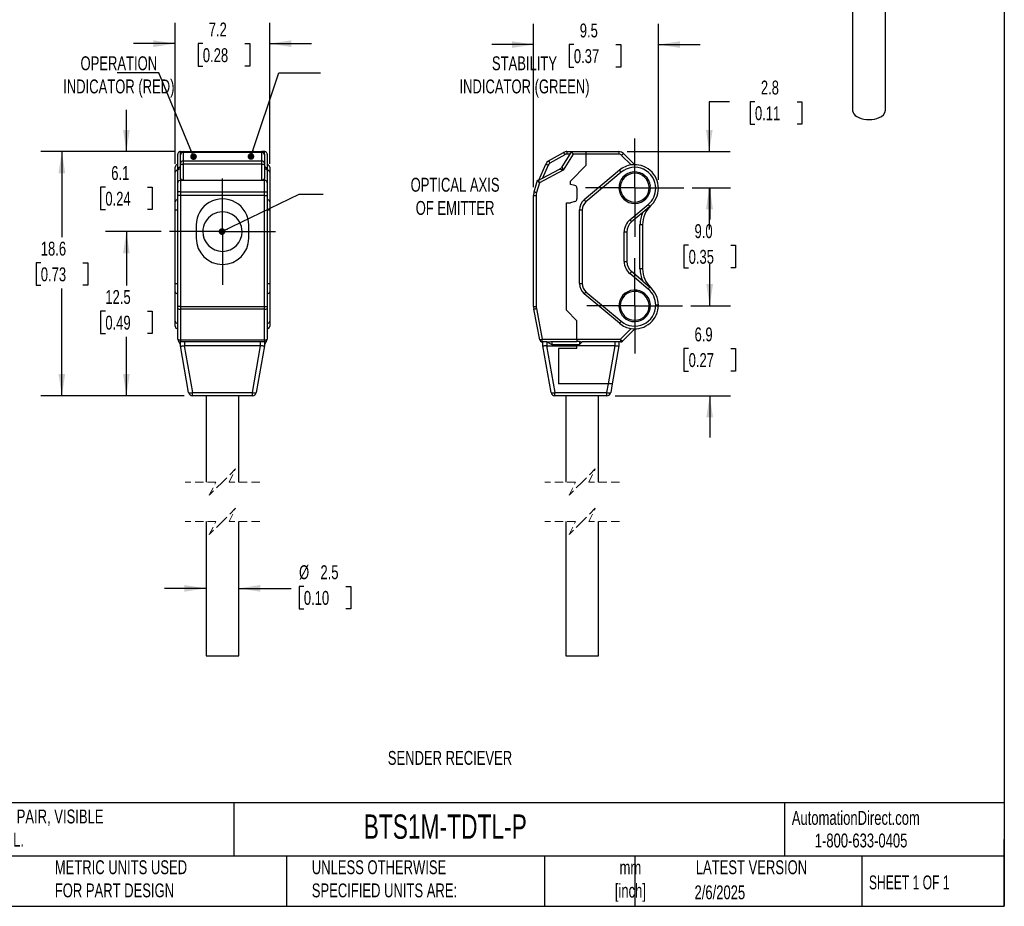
# Model space of a CAD drawing. Header units: millimetres. Extents: x 3 to 137, y 3 to 105.
# Tile 2 of 3: x 62 to 137, y 3 to 71. Entities that reach past the tile are written whole.
import ezdxf

# ---------------------------------------------------------------- set-up
doc = ezdxf.new("R2010")
doc.units = ezdxf.units.MM
doc.header["$LTSCALE"] = 0.5
doc.linetypes.add('CENTERX2', pattern=[20.32, 12.7, -2.54, 2.54, -2.54])
doc.linetypes.add('HIDDEN', pattern=[1.905, 1.27, -0.635])
doc.layers.add('CENTER', color=40, linetype='CENTERX2')
doc.layers.add('DIMENSIONS', color=140, linetype='Continuous', lineweight=25)
doc.layers.add('TEXT', color=140, linetype='Continuous', lineweight=25)
doc.styles.add('SLDTEXTSTYLE0', font='TXT', dxfattribs={"width": 0.7})
doc.styles.add('SLDTEXTSTYLE1', font='TXT', dxfattribs={"width": 0.65})
doc.dimstyles.new('SLDDIMSTYLE10', dxfattribs={"dimtxt": 0.18, "dimasz": 0.508, "dimexe": 0, "dimexo": 0.0625, "dimgap": 0, "dimtad": 0, "dimtih": 1, "dimtoh": 1, "dimdec": 0, "dimrnd": 1e-09, "dimzin": 0, "dimdsep": 46, "dimtxsty": 'Standard', "dimblk1": 'DOT', "dimblk2": 'DOT', "dimsah": 1, "dimcen": 0.09, "dimadec": 0, "dimazin": 0, "dimtfac": 0.508, "dimtdec": 0, "dimtofl": 0, "dimtmove": 0, "dimatfit": 3, "dimldrblk": 'DOT', "dimfxl": 0, "dimfrac": 2, "dimtolj": 1, "dimtzin": 0, "dimarcsym": 0})
doc.dimstyles.new('SLDDIMSTYLE11', dxfattribs={"dimtxt": 1.079004, "dimasz": 1.651, "dimexe": 0, "dimexo": 0.0625, "dimgap": 0.269751, "dimtad": 0, "dimtih": 1, "dimtoh": 1, "dimrnd": 1e-09, "dimzin": 4, "dimdsep": 46, "dimtxsty": 'SLDTEXTSTYLE0', "dimsah": 1, "dimcen": 0.09, "dimadec": 0, "dimazin": 1, "dimtfac": 1, "dimtofl": 0, "dimtmove": 0, "dimatfit": 3, "dimfxl": 0, "dimfrac": 2, "dimtolj": 1, "dimtzin": 12, "dimarcsym": 0})
doc.dimstyles.new('SLDDIMSTYLE8', dxfattribs={"dimtxt": 1.079004, "dimasz": 1.651, "dimexe": 0, "dimexo": 0.0625, "dimgap": 0.269751, "dimtad": 0, "dimtih": 1, "dimtoh": 1, "dimrnd": 1e-09, "dimzin": 12, "dimdsep": 46, "dimtxsty": 'SLDTEXTSTYLE0', "dimsah": 1, "dimcen": 0.09, "dimadec": 0, "dimazin": 3, "dimtfac": 1, "dimtmove": 0, "dimatfit": 0, "dimfxl": 0, "dimfrac": 2, "dimtolj": 1, "dimtzin": 12, "dimarcsym": 0})
doc.dimstyles.new('SLDDIMSTYLE9', dxfattribs={"dimtxt": 1.079004, "dimasz": 1.651, "dimexe": 0, "dimexo": 0.0625, "dimgap": 0.269751, "dimtad": 0, "dimtih": 1, "dimtoh": 1, "dimrnd": 1e-09, "dimzin": 12, "dimdsep": 46, "dimtxsty": 'SLDTEXTSTYLE0', "dimsah": 1, "dimcen": 0.09, "dimadec": 0, "dimazin": 3, "dimtfac": 1, "dimtofl": 0, "dimtmove": 0, "dimatfit": 3, "dimfxl": 0, "dimfrac": 2, "dimtolj": 1, "dimtzin": 12, "dimarcsym": 0})

# ---------------------------------------------------------------- blocks, each defined once
blk = doc.blocks.new('_D_20')
at = {"layer": 'DIMENSIONS'}
for p, q in [((75.754, 27.394), (72.579, 27.394)), ((78.245, 27.394), (82.232, 27.394)), ((83.199, 27.545), (82.836, 27.545)), ((82.836, 27.545), (82.836, 25.831)), ((86.405, 27.545), (86.767, 27.545)), ((86.767, 27.545), (86.767, 25.831)), ((82.836, 25.831), (83.199, 25.831)), ((86.767, 25.831), (86.405, 25.831))]:
    blk.add_line(p, q, dxfattribs=at)
for points in [[(75.754, 27.394), (74.103, 27.648), (74.103, 27.14)], [(78.245, 27.394), (79.896, 27.14), (79.896, 27.648)]]:
    blk.add_solid(points, dxfattribs=at)
at = {"layer": 'DIMENSIONS', "char_height": 1.0583, "attachment_point": 1, "style": 'SLDTEXTSTYLE0'}
for s, insert in [('%%c', (82.833, 29.151)), ('2.5', (84.462, 29.151)), ('0.10', (83.199, 27.195))]:
    blk.add_mtext(s, dxfattribs=dict(at, insert=insert))
blk = doc.blocks.new('_D_21')
at = {"layer": 'DIMENSIONS'}
for p, q in [((72.329, 54.563), (68.102, 54.563)), ((69.69, 54.563), (69.69, 50.466)), ((68.087, 48.51), (67.724, 48.51)), ((67.724, 48.51), (67.724, 46.795)), ((71.293, 48.51), (71.655, 48.51)), ((71.655, 48.51), (71.655, 46.795)), ((67.724, 46.795), (68.087, 46.795)), ((69.69, 42.063), (69.69, 46.554)), ((71.655, 46.795), (71.293, 46.795)), ((74.09, 42.063), (68.102, 42.063))]:
    blk.add_line(p, q, dxfattribs=at)
for points in [[(69.69, 54.563), (69.436, 52.912), (69.944, 52.912)], [(69.69, 42.063), (69.944, 43.714), (69.436, 43.714)]]:
    blk.add_solid(points, dxfattribs=at)
at = {"layer": 'DIMENSIONS', "char_height": 1.0583, "attachment_point": 1, "style": 'SLDTEXTSTYLE0'}
for s, insert in [('12.5', (68.087, 50.116)), ('0.49', (68.087, 48.159))]:
    blk.add_mtext(s, dxfattribs=dict(at, insert=insert))
blk = doc.blocks.new('_D_22')
at = {"layer": 'DIMENSIONS'}
for p, q in [((73.369, 60.663), (63.189, 60.663)), ((64.776, 60.663), (64.776, 54.149)), ((63.173, 52.192), (62.811, 52.192)), ((62.811, 52.192), (62.811, 50.477)), ((66.379, 52.192), (66.742, 52.192)), ((66.742, 52.192), (66.742, 50.477)), ((62.811, 50.477), (63.173, 50.477)), ((64.776, 42.063), (64.776, 50.236)), ((66.742, 50.477), (66.379, 50.477)), ((74.09, 42.063), (63.189, 42.063))]:
    blk.add_line(p, q, dxfattribs=at)
for points in [[(64.776, 60.663), (64.522, 59.012), (65.03, 59.012)], [(64.776, 42.063), (65.03, 43.714), (64.522, 43.714)]]:
    blk.add_solid(points, dxfattribs=at)
at = {"layer": 'DIMENSIONS', "char_height": 1.0583, "attachment_point": 1, "style": 'SLDTEXTSTYLE0'}
for s, insert in [('18.6', (63.173, 53.798)), ('0.73', (63.173, 51.842))]:
    blk.add_mtext(s, dxfattribs=dict(at, insert=insert))
blk = doc.blocks.new('_D_23')
at = {"layer": 'DIMENSIONS'}
for p, q in [((69.69, 60.663), (69.69, 63.838)), ((73.369, 60.663), (68.102, 60.663)), ((68.087, 57.952), (67.724, 57.952)), ((67.724, 57.952), (67.724, 56.238)), ((71.293, 57.952), (71.655, 57.952)), ((71.655, 57.952), (71.655, 56.238)), ((67.724, 56.238), (68.087, 56.238)), ((71.655, 56.238), (71.293, 56.238)), ((72.329, 54.563), (68.102, 54.563)), ((69.69, 54.563), (69.69, 51.388))]:
    blk.add_line(p, q, dxfattribs=at)
for points in [[(69.69, 60.663), (69.944, 62.314), (69.436, 62.314)], [(69.69, 54.563), (69.436, 52.912), (69.944, 52.912)]]:
    blk.add_solid(points, dxfattribs=at)
at = {"layer": 'DIMENSIONS', "char_height": 1.0583, "attachment_point": 1, "style": 'SLDTEXTSTYLE0'}
for s, insert in [('6.1', (68.536, 59.558)), ('0.24', (68.087, 57.602))]:
    blk.add_mtext(s, dxfattribs=dict(at, insert=insert))
blk = doc.blocks.new('_D_24')
at = {"layer": 'DIMENSIONS'}
for p, q in [((73.404, 59.724), (73.404, 70.472)), ((80.604, 59.724), (80.604, 70.472)), ((73.404, 68.884), (70.229, 68.884)), ((75.509, 68.884), (75.147, 68.884)), ((75.147, 68.884), (75.147, 67.169)), ((78.715, 68.884), (79.078, 68.884)), ((79.078, 68.884), (79.078, 67.169)), ((80.604, 68.884), (83.779, 68.884)), ((75.147, 67.169), (75.509, 67.169)), ((79.078, 67.169), (78.715, 67.169))]:
    blk.add_line(p, q, dxfattribs=at)
for points in [[(73.404, 68.884), (71.753, 69.138), (71.753, 68.63)], [(80.604, 68.884), (82.255, 68.63), (82.255, 69.138)]]:
    blk.add_solid(points, dxfattribs=at)
at = {"layer": 'DIMENSIONS', "char_height": 1.0583, "attachment_point": 1, "style": 'SLDTEXTSTYLE0'}
for s, insert in [('7.2', (75.958, 70.49)), ('0.28', (75.509, 68.534))]:
    blk.add_mtext(s, dxfattribs=dict(at, insert=insert))
blk = doc.blocks.new('_Dot')
at = {"color": 0, "linetype": 'ByBlock', "lineweight": -2}
blk.add_line((-0.5, 0), (-1, 0), dxfattribs=at)
at = {"color": 0, "linetype": 'ByBlock', "const_width": 0.5}
blk.add_lwpolyline([(-0.25, 0, 1), (0.25, 0, 1)], format="xyb", close=True, dxfattribs=at)
blk = doc.blocks.new('SW_CENTERMARKSYMBOL_10')
at = {"layer": 'CENTER', "color": 0}
for p, q in [((0, 2.54), (0, 4.04)), ((0, 0), (0, 2.54)), ((-2.54, 0), (-4.04, 0)), ((0, 0), (-2.54, 0)), ((0, 0), (0, -2.54)), ((0, 0), (2.54, 0)), ((2.54, 0), (4.04, 0)), ((0, -2.54), (0, -4.04))]:
    blk.add_line(p, q, dxfattribs=at)
blk = doc.blocks.new('_D_25')
at = {"layer": 'DIMENSIONS'}
for p, q in [((114.096, 48.913), (114.096, 52.088)), ((112.664, 48.913), (115.684, 48.913)), ((112.493, 45.662), (112.131, 45.662)), ((112.131, 45.662), (112.131, 43.947)), ((115.699, 45.662), (116.062, 45.662)), ((116.062, 45.662), (116.062, 43.947)), ((112.131, 43.947), (112.493, 43.947)), ((116.062, 43.947), (115.699, 43.947)), ((106.903, 42.063), (115.684, 42.063)), ((114.096, 42.063), (114.096, 38.888))]:
    blk.add_line(p, q, dxfattribs=at)
for points in [[(114.096, 48.913), (114.35, 50.564), (113.842, 50.564)], [(114.096, 42.063), (113.842, 40.412), (114.35, 40.412)]]:
    blk.add_solid(points, dxfattribs=at)
at = {"layer": 'DIMENSIONS', "char_height": 1.0583, "attachment_point": 1, "style": 'SLDTEXTSTYLE0'}
for s, insert in [('6.9', (112.942, 47.267)), ('0.27', (112.493, 45.311))]:
    blk.add_mtext(s, dxfattribs=dict(at, insert=insert))
blk = doc.blocks.new('_D_26')
at = {"layer": 'DIMENSIONS'}
for p, q in [((112.764, 57.913), (115.684, 57.913)), ((114.096, 57.913), (114.096, 55.482)), ((112.493, 53.526), (112.131, 53.526)), ((112.131, 53.526), (112.131, 51.811)), ((115.699, 53.526), (116.062, 53.526)), ((116.062, 53.526), (116.062, 51.811)), ((112.131, 51.811), (112.493, 51.811)), ((116.062, 51.811), (115.699, 51.811)), ((114.096, 48.913), (114.096, 51.57)), ((112.664, 48.913), (115.684, 48.913))]:
    blk.add_line(p, q, dxfattribs=at)
for points in [[(114.096, 57.913), (113.842, 56.262), (114.35, 56.262)], [(114.096, 48.913), (114.35, 50.564), (113.842, 50.564)]]:
    blk.add_solid(points, dxfattribs=at)
at = {"layer": 'DIMENSIONS', "char_height": 1.0583, "attachment_point": 1, "style": 'SLDTEXTSTYLE0'}
for s, insert in [('9.0', (112.942, 55.132)), ('0.35', (112.493, 53.175))]:
    blk.add_mtext(s, dxfattribs=dict(at, insert=insert))
blk = doc.blocks.new('_D_27')
at = {"layer": 'DIMENSIONS'}
for p, q in [((115.597, 64.463), (114.065, 64.463)), ((114.065, 64.463), (114.065, 60.663)), ((117.542, 64.463), (117.18, 64.463)), ((117.18, 64.463), (117.18, 62.749)), ((120.749, 64.463), (121.111, 64.463)), ((121.111, 64.463), (121.111, 62.749)), ((117.18, 62.749), (117.542, 62.749)), ((121.111, 62.749), (120.749, 62.749)), ((107.817, 60.663), (115.653, 60.663)), ((112.764, 57.913), (115.653, 57.913)), ((114.065, 57.913), (114.065, 54.738))]:
    blk.add_line(p, q, dxfattribs=at)
for points in [[(114.065, 60.663), (114.319, 62.314), (113.811, 62.314)], [(114.065, 57.913), (113.811, 56.262), (114.319, 56.262)]]:
    blk.add_solid(points, dxfattribs=at)
at = {"layer": 'DIMENSIONS', "char_height": 1.0583, "attachment_point": 1, "style": 'SLDTEXTSTYLE0'}
for s, insert in [('2.8', (117.991, 66.069)), ('0.11', (117.542, 64.113))]:
    blk.add_mtext(s, dxfattribs=dict(at, insert=insert))
blk = doc.blocks.new('_D_28')
at = {"layer": 'DIMENSIONS'}
for p, q in [((100.689, 57.953), (100.689, 70.399)), ((110.189, 58.498), (110.189, 70.399)), ((100.689, 68.812), (97.514, 68.812)), ((103.755, 68.812), (103.393, 68.812)), ((103.393, 68.812), (103.393, 67.097)), ((106.961, 68.812), (107.324, 68.812)), ((107.324, 68.812), (107.324, 67.097)), ((110.189, 68.812), (113.364, 68.812)), ((103.393, 67.097), (103.755, 67.097)), ((107.324, 67.097), (106.961, 67.097))]:
    blk.add_line(p, q, dxfattribs=at)
for points in [[(100.689, 68.812), (99.038, 69.066), (99.038, 68.558)], [(110.189, 68.812), (111.84, 68.558), (111.84, 69.066)]]:
    blk.add_solid(points, dxfattribs=at)
at = {"layer": 'DIMENSIONS', "char_height": 1.0583, "attachment_point": 1, "style": 'SLDTEXTSTYLE0'}
for s, insert in [('9.5', (104.204, 70.417)), ('0.37', (103.755, 68.461))]:
    blk.add_mtext(s, dxfattribs=dict(at, insert=insert))
blk = doc.blocks.new('SW_CENTERMARKSYMBOL_11')
at = {"layer": 'CENTER', "color": 0}
for p, q in [((0, 2.54), (0, 3.74)), ((0, 0), (0, 2.54)), ((-2.54, 0), (-3.74, 0)), ((0, 0), (-2.54, 0)), ((0, 0), (0, -2.54)), ((0, 0), (2.54, 0)), ((2.54, 0), (3.74, 0)), ((0, -2.54), (0, -3.74))]:
    blk.add_line(p, q, dxfattribs=at)
blk = doc.blocks.new('SW_CENTERMARKSYMBOL_12')
at = {"layer": 'CENTER', "color": 0}
for p, q in [((0, 2.54), (0, 3.64)), ((0, 0), (0, 2.54)), ((-2.54, 0), (-3.64, 0)), ((0, 0), (-2.54, 0)), ((0, 0), (0, -2.54)), ((0, 0), (2.54, 0)), ((2.54, 0), (3.64, 0)), ((0, -2.54), (0, -3.64))]:
    blk.add_line(p, q, dxfattribs=at)

msp = doc.modelspace()

# ---------------------------------------------------------------- linework, layer by layer
for p, q in [((124.9705, 76.62513), (124.9705, 63.82044)), ((127.4705, 63.82044), (127.4705, 76.46184)), ((73.60363, 59.24286), (73.60363, 60.46325)), ((73.80363, 60.46325), (73.80363, 60.66325)), ((73.80363, 60.66325), (74.00363, 60.66325)), ((73.80363, 60.42372), (73.80363, 60.46325)), ((73.80363, 59.77218), (73.80363, 60.42372)), ((74.00363, 60.66325), (74.00363, 60.59737)), ((74.00363, 60.66325), (80.00363, 60.66325)), ((74.00363, 60.59737), (74.00363, 59.94583)), ((80.00363, 60.59737), (74.00363, 60.59737)), ((80.00363, 60.59737), (80.00363, 60.66325)), ((80.20363, 60.66325), (80.00363, 60.66325)), ((80.00363, 59.94583), (80.00363, 60.59737)), ((80.20363, 60.46325), (80.20363, 60.66325)), ((80.20363, 60.46325), (80.20363, 60.42372)), ((80.20363, 60.42372), (80.20363, 59.77218)), ((80.40363, 60.46325), (80.40363, 59.24286)), ((101.8339, 59.94583), (102.97409, 60.59737)), ((103.07332, 60.42372), (101.93313, 59.77218)), ((102.85951, 59.50528), (103.46332, 60.46325)), ((103.69973, 60.46325), (102.93052, 59.24286)), ((103.22216, 60.66325), (103.22216, 60.46325)), ((103.22216, 60.66325), (103.58938, 60.66325)), ((103.46332, 60.46325), (103.22216, 60.46325)), ((103.46332, 60.46325), (103.58938, 60.66325)), ((103.58938, 60.66325), (104.68938, 60.66325)), ((104.68938, 60.46325), (103.69973, 60.46325)), ((104.68938, 60.46325), (104.68938, 60.66325)), ((104.68938, 60.66325), (107.18227, 60.66325)), ((104.68938, 59.61472), (104.68938, 60.46325)), ((107.18227, 60.46325), (104.68938, 60.46325)), ((107.18227, 60.66325), (107.18227, 60.46325)), ((108.12592, 59.64386), (107.3944, 60.37538)), ((107.53582, 60.5168), (108.38938, 59.66325)), ((73.40363, 59.08892), (73.40363, 59.46325)), ((73.60363, 58.27863), (73.60363, 59.24286)), ((73.80363, 59.63099), (73.80363, 59.77218)), ((73.80363, 58.63172), (73.80363, 59.63099)), ((74.00363, 59.94583), (74.00363, 59.71051)), ((74.00363, 59.94583), (80.00363, 59.94583)), ((74.00363, 59.71051), (74.00363, 58.47863)), ((80.00363, 59.71051), (74.00363, 59.71051)), ((80.00363, 59.71051), (80.00363, 59.94583)), ((80.00363, 58.47863), (80.00363, 59.71051)), ((80.20363, 59.77218), (80.20363, 59.63099)), ((80.20363, 59.63099), (80.20363, 58.63172)), ((80.40363, 59.24286), (80.40363, 58.27863)), ((80.60363, 59.46325), (80.60363, 59.08892)), ((101.08938, 58.47863), (101.62319, 59.71051)), ((102.93052, 59.24286), (101.1398, 58.27863)), ((101.8067, 59.63099), (101.37369, 58.63172)), ((101.37369, 58.63172), (102.67357, 59.33166)), ((103.48938, 58.41472), (104.68938, 59.61472)), ((107.23236, 59.24213), (104.54659, 56.9885)), ((73.40363, 56.83529), (73.40363, 59.08892)), ((73.80363, 58.63172), (73.80363, 58.47863)), ((73.80363, 58.47863), (73.80363, 57.60227)), ((73.80363, 58.47863), (80.20363, 58.47863)), ((80.20363, 58.47863), (80.20363, 58.63172)), ((80.20363, 57.60227), (80.20363, 58.47863)), ((80.60363, 59.08892), (80.60363, 56.83529)), ((100.73056, 57.60227), (100.99015, 58.47863)), ((100.99015, 58.47863), (101.08938, 58.47863)), ((101.08938, 58.47863), (101.37369, 58.63172)), ((107.36092, 59.08892), (104.67515, 56.83529)), ((73.60363, 57.54547), (73.60363, 58.27863)), ((80.40363, 58.27863), (80.40363, 57.54547)), ((101.13949, 58.27863), (100.92232, 57.54547)), ((101.1398, 58.27863), (101.13949, 58.27863)), ((103.48938, 58.16325), (103.48938, 58.41472)), ((103.84114, 58.06899), (103.48938, 58.16325)), ((103.98938, 57.87581), (103.98938, 57.05069)), ((109.48519, 58.00912), (109.58481, 58.01783)), ((109.58938, 57.91325), (109.48938, 57.91325)), ((110.18938, 57.86325), (109.98938, 57.86325)), ((73.60363, 57.31825), (73.60363, 57.54547)), ((73.80363, 57.31825), (73.60363, 57.31825)), ((73.60363, 48.85853), (73.60363, 57.31825)), ((73.80363, 57.60227), (73.80363, 57.31825)), ((73.80363, 57.60227), (80.20363, 57.60227)), ((80.20363, 57.31825), (73.80363, 57.31825)), ((73.80363, 57.31825), (73.80363, 48.85853)), ((80.20363, 57.31825), (80.20363, 57.60227)), ((80.20363, 57.31825), (80.40363, 57.31825)), ((80.20363, 48.85853), (80.20363, 57.31825)), ((80.40363, 57.54547), (80.40363, 57.31825)), ((80.40363, 57.31825), (80.40363, 48.85853)), ((100.68938, 57.31825), (100.88938, 57.31825)), ((100.68938, 48.85853), (100.68938, 57.31825)), ((100.88938, 57.31825), (100.88938, 48.85853)), ((73.40363, 56.22245), (73.40363, 56.83529)), ((73.40363, 56.22245), (73.60363, 56.22245)), ((73.40363, 50.60404), (73.40363, 56.22245)), ((80.40363, 56.22245), (80.60363, 56.22245)), ((80.60363, 56.83529), (80.60363, 56.22245)), ((80.60363, 56.22245), (80.60363, 50.60404)), ((103.18938, 48.57035), (103.18938, 56.76325)), ((103.18938, 56.76325), (103.48938, 56.76325)), ((103.84114, 56.8575), (103.48938, 56.76325)), ((104.18938, 50.60404), (104.18938, 56.22245)), ((104.18938, 56.22245), (104.38938, 56.22245)), ((104.38938, 56.22245), (104.38938, 50.60404)), ((108.01803, 55.463), (109.41784, 56.63757)), ((109.54639, 56.48437), (108.9958, 56.02236)), ((108.9958, 56.02236), (108.14659, 55.30979)), ((75.00363, 55.06325), (75.00363, 54.06325)), ((79.00363, 54.06325), (79.00363, 55.06325)), ((108.78938, 51.73453), (108.78938, 55.09196)), ((108.98938, 55.09196), (108.78938, 55.09196)), ((108.98938, 55.09196), (108.98938, 51.73453)), ((107.58938, 52.28275), (107.58938, 54.54375)), ((107.58938, 54.54375), (107.78938, 54.54375)), ((107.78938, 54.54375), (107.78938, 52.28275)), ((107.58938, 52.28275), (107.78938, 52.28275)), ((108.98938, 51.73453), (108.78938, 51.73453)), ((109.41784, 50.18892), (108.01803, 51.36349)), ((108.9958, 50.80413), (108.14659, 51.5167)), ((73.40363, 50.60404), (73.60363, 50.60404)), ((73.40363, 49.9912), (73.40363, 50.60404)), ((80.40363, 50.60404), (80.60363, 50.60404)), ((80.60363, 50.60404), (80.60363, 49.9912)), ((104.18938, 50.60404), (104.38938, 50.60404)), ((108.9958, 50.80413), (109.54639, 50.34213)), ((73.40363, 47.73757), (73.40363, 49.9912)), ((80.60363, 49.9912), (80.60363, 47.73757)), ((107.23236, 47.58437), (104.54659, 49.83799)), ((104.67515, 49.9912), (107.36092, 47.73757)), ((73.60363, 48.70745), (73.60363, 48.85853)), ((73.80363, 48.85853), (73.60363, 48.85853)), ((73.80363, 48.85853), (73.80363, 48.66968)), ((73.80363, 48.85853), (80.20363, 48.85853)), ((80.20363, 48.66968), (80.20363, 48.85853)), ((80.20363, 48.85853), (80.40363, 48.85853)), ((80.40363, 48.85853), (80.40363, 48.70745)), ((100.68938, 48.85853), (100.88938, 48.85853)), ((109.48519, 49.00912), (109.58481, 49.01783)), ((109.58938, 48.91325), (109.48938, 48.91325)), ((110.18938, 48.96325), (109.98938, 48.96325)), ((73.60363, 46.36325), (73.60363, 48.70745)), ((80.20363, 48.66968), (73.80363, 48.66968)), ((73.80363, 48.66968), (73.80363, 46.32548)), ((80.20363, 46.32548), (80.20363, 48.66968)), ((80.40363, 48.70745), (80.40363, 46.36325)), ((101.15818, 46.32548), (100.70737, 48.66968)), ((100.90377, 48.70745), (101.35458, 46.36325)), ((103.18938, 48.57035), (103.98938, 47.77035)), ((73.40363, 47.36325), (73.40363, 47.73757)), ((80.60363, 47.73757), (80.60363, 47.36325)), ((103.98938, 46.36325), (103.98938, 47.77035)), ((107.30653, 46.36325), (108.12592, 47.18263)), ((108.38938, 47.16325), (107.44796, 46.22182)), ((73.80363, 45.96325), (73.68363, 46.20325)), ((73.80363, 46.32548), (80.20363, 46.32548)), ((73.80363, 46.32548), (73.80363, 46.16325)), ((80.20363, 46.16325), (73.80363, 46.16325)), ((73.80363, 45.86325), (73.80363, 46.16325)), ((74.42996, 42.31115), (73.80367, 45.86305)), ((74.09911, 45.86305), (74.7254, 42.31115)), ((74.10363, 46.16325), (74.10363, 45.86325)), ((79.90363, 45.86325), (74.10363, 45.86325)), ((79.28186, 42.31115), (79.90816, 45.86305)), ((80.2036, 45.86305), (79.5773, 42.31115)), ((79.90363, 45.86325), (79.90363, 46.16325)), ((80.20362, 45.86318), (80.2036, 45.86305)), ((80.20363, 46.32548), (80.20363, 46.16325)), ((80.32363, 46.20325), (80.20363, 45.96325)), ((80.20363, 46.16325), (80.20363, 45.86325)), ((101.35458, 46.36325), (103.98938, 46.36325)), ((101.35458, 46.16325), (101.35458, 46.36325)), ((101.68938, 46.16325), (101.35458, 46.16325)), ((101.38938, 45.86325), (101.38938, 46.16325)), ((102.01571, 42.31115), (101.38941, 45.86305)), ((101.68485, 45.86305), (102.31115, 42.31115)), ((101.68938, 46.16325), (102.08938, 45.96325)), ((101.68938, 46.16325), (101.68938, 45.86325)), ((101.68938, 45.86325), (103.98938, 45.86325)), ((102.08938, 46.20325), (103.98938, 46.20325)), ((102.08938, 46.20325), (102.08938, 45.96325)), ((102.08938, 45.96325), (103.98938, 45.96325)), ((103.98938, 46.36325), (107.30653, 46.36325)), ((103.98938, 46.36325), (103.98938, 46.20325)), ((104.18938, 46.20325), (103.98938, 46.20325)), ((103.98938, 45.96325), (104.18938, 45.96325)), ((103.98938, 45.86325), (103.98938, 45.96325)), ((106.88938, 45.86325), (103.98938, 45.86325)), ((103.98938, 45.66325), (103.98938, 45.86325)), ((104.18938, 46.20325), (104.18938, 45.96325)), ((104.18938, 45.96325), (104.38938, 46.16325)), ((106.88938, 46.16325), (104.38938, 46.16325)), ((106.38259, 42.96325), (106.8939, 45.86305)), ((107.18934, 45.86305), (106.67803, 42.96325)), ((107.30653, 46.16325), (106.88938, 46.16325)), ((106.88938, 45.86325), (106.88938, 46.16325)), ((107.18938, 45.86325), (107.18934, 45.86305)), ((107.18938, 46.16325), (107.18938, 45.86325)), ((107.30653, 46.36325), (107.30653, 46.16325)), ((102.58938, 45.66325), (102.58938, 42.96325)), ((103.98938, 45.66325), (102.58938, 45.66325)), ((106.38259, 42.96325), (102.58938, 42.96325)), ((106.2676, 42.31115), (106.38259, 42.96325)), ((106.67803, 42.96325), (106.38259, 42.96325)), ((106.67803, 42.96325), (106.56305, 42.31115)), ((74.7254, 42.31115), (79.28186, 42.31115)), ((74.7254, 42.06325), (74.7254, 42.31115)), ((79.28186, 42.06325), (74.7254, 42.06325)), ((75.75363, 42.06325), (75.75363, 35.48889)), ((78.24517, 35.48889), (78.24517, 42.06325)), ((78.25363, 35.48889), (78.25363, 42.06325)), ((79.28186, 42.06325), (79.28186, 42.31115)), ((102.31115, 42.31115), (106.2676, 42.31115)), ((102.31115, 42.06325), (102.31115, 42.31115)), ((106.2676, 42.06325), (102.31115, 42.06325)), ((103.13938, 42.06325), (103.13938, 35.48889)), ((105.63938, 35.48889), (105.63938, 42.06325)), ((106.2676, 42.06325), (106.2676, 42.31115)), ((75.75363, 32.48889), (75.75363, 22.24539)), ((78.24517, 22.24539), (78.24517, 32.48889)), ((78.25363, 22.24539), (78.25363, 32.48889)), ((103.13938, 32.48889), (103.13938, 22.24539)), ((105.63938, 22.24539), (105.63938, 32.48889)), ((75.75363, 22.24539), (78.24517, 22.24539)), ((78.24517, 22.24539), (78.25363, 22.24539)), ((103.13938, 22.24539), (104.24419, 22.24539)), ((104.24419, 22.24539), (105.63938, 22.24539))]:
    msp.add_line(p, q)
at = {"color": 7, "linetype": 'HIDDEN', "lineweight": 18}
for p, q in [((78.00363, 36.48889), (77.00363, 35.48889)), ((77.50363, 35.48889), (78.00363, 36.48889)), ((105.38938, 36.48889), (104.38938, 35.48889)), ((104.88938, 35.48889), (105.38938, 36.48889)), ((76.50363, 35.48889), (74.16613, 35.48889)), ((77.00363, 35.48889), (76.00363, 34.48889)), ((76.00363, 34.48889), (76.50363, 35.48889)), ((79.84113, 35.48889), (77.50363, 35.48889)), ((103.88938, 35.48889), (101.55188, 35.48889)), ((104.38938, 35.48889), (103.38938, 34.48889)), ((103.38938, 34.48889), (103.88938, 35.48889)), ((107.22688, 35.48889), (104.88938, 35.48889)), ((78.00363, 33.48889), (77.00363, 32.48889)), ((77.50363, 32.48889), (78.00363, 33.48889)), ((105.38938, 33.48889), (104.38938, 32.48889)), ((104.88938, 32.48889), (105.38938, 33.48889)), ((76.50363, 32.48889), (74.16613, 32.48889)), ((77.00363, 32.48889), (76.00363, 31.48889)), ((76.00363, 31.48889), (76.50363, 32.48889)), ((79.84113, 32.48889), (77.50363, 32.48889)), ((103.88938, 32.48889), (101.55188, 32.48889)), ((104.38938, 32.48889), (103.38938, 31.48889)), ((103.38938, 31.48889), (103.88938, 32.48889)), ((107.22688, 32.48889), (104.88938, 32.48889))]:
    msp.add_line(p, q, dxfattribs=at)
at = {"flags": 128}
for points in [[(124.9705, 63.82044), (124.97559, 63.75539), (125.01112, 63.63799), (125.07963, 63.52556), (125.17927, 63.42118), (125.30731, 63.32769), (125.46025, 63.24764), (125.63394, 63.18321), (125.82362, 63.13617), (126.02413, 63.10779), (126.23, 63.09885), (126.43561, 63.1096), (126.63535, 63.13973), (126.82377, 63.18843), (126.99574, 63.25438)], [(102.97409, 60.59737), (102.976, 60.59403), (102.98164, 60.58415), (102.99081, 60.5681), (103.00315, 60.54651), (103.01819, 60.52019), (103.03534, 60.49017), (103.05396, 60.4576), (103.07332, 60.42372)], [(103.69973, 60.46325), (103.65424, 60.54568), (103.61434, 60.61799), (103.59531, 60.65248), (103.58938, 60.66325)], [(107.53582, 60.5168), (107.53311, 60.51408), (107.52506, 60.50603), (107.51199, 60.49297), (107.4944, 60.47538), (107.47297, 60.45395), (107.44852, 60.4295), (107.42199, 60.40297), (107.3944, 60.37538)], [(73.80363, 59.63099), (73.80748, 59.64651), (73.81886, 59.66142), (73.83734, 59.67517), (73.86221, 59.68722), (73.89252, 59.69711), (73.9271, 59.70446), (73.96461, 59.70898), (74.00363, 59.71051)], [(80.00363, 59.71051), (80.04265, 59.70898), (80.08017, 59.70446), (80.11475, 59.69711), (80.14505, 59.68722), (80.16993, 59.67517), (80.18841, 59.66142), (80.19979, 59.64651), (80.20363, 59.63099)], [(101.62319, 59.71051), (101.62672, 59.70898), (101.63716, 59.70446), (101.65412, 59.69711), (101.67694, 59.68722), (101.70475, 59.67517), (101.73648, 59.66142), (101.7709, 59.64651), (101.8067, 59.63099)], [(101.8339, 59.94583), (101.83581, 59.94249), (101.84145, 59.93261), (101.85062, 59.91657), (101.86296, 59.89497), (101.878, 59.86866), (101.89516, 59.83864), (101.91377, 59.80606), (101.93313, 59.77218)], [(107.23236, 59.24213), (107.23483, 59.23918), (107.24214, 59.23046), (107.25402, 59.21631), (107.27001, 59.19725), (107.28949, 59.17403), (107.31172, 59.14755), (107.33584, 59.11881), (107.36092, 59.08892)], [(101.13949, 58.27863), (101.07794, 58.36107), (101.02394, 58.43338), (100.99818, 58.46787), (100.99015, 58.47863)], [(101.1398, 58.27863), (101.11902, 58.36107), (101.10079, 58.43338), (101.09209, 58.46787), (101.08938, 58.47863)], [(73.80363, 57.60227), (73.76461, 57.60118), (73.7271, 57.59794), (73.69252, 57.5927), (73.66221, 57.58563), (73.63734, 57.57702), (73.61886, 57.5672), (73.60748, 57.55655), (73.60363, 57.54547)], [(80.20363, 57.60227), (80.24265, 57.60118), (80.28017, 57.59794), (80.31475, 57.5927), (80.34505, 57.58563), (80.36993, 57.57702), (80.38841, 57.5672), (80.39979, 57.55655), (80.40363, 57.54547)], [(100.73056, 57.60227), (100.73424, 57.60118), (100.74515, 57.59794), (100.76287, 57.5927), (100.78672, 57.58563), (100.81578, 57.57702), (100.84894, 57.5672), (100.88491, 57.55655), (100.92232, 57.54547)], [(104.54659, 56.9885), (104.54906, 56.98555), (104.55637, 56.97683), (104.56825, 56.96268), (104.58424, 56.94362), (104.60372, 56.92041), (104.62595, 56.89392), (104.65007, 56.86518), (104.67515, 56.83529)], [(109.54639, 56.48437), (109.54392, 56.48731), (109.53661, 56.49603), (109.52473, 56.51019), (109.50874, 56.52924), (109.48926, 56.55246), (109.46703, 56.57894), (109.44292, 56.60768), (109.41784, 56.63757)], [(108.14659, 55.30979), (108.14412, 55.31273), (108.1368, 55.32145), (108.12492, 55.33561), (108.10894, 55.35466), (108.08945, 55.37788), (108.06723, 55.40437), (108.04311, 55.43311), (108.01803, 55.463)], [(108.01803, 51.36349), (108.04311, 51.39338), (108.06723, 51.42212), (108.08945, 51.44861), (108.10894, 51.47183), (108.12492, 51.49088), (108.1368, 51.50504), (108.14412, 51.51376), (108.14659, 51.5167)], [(109.41784, 50.18892), (109.44292, 50.21881), (109.46703, 50.24755), (109.48926, 50.27404), (109.50874, 50.29725), (109.52473, 50.31631), (109.53661, 50.33046), (109.54392, 50.33918), (109.54639, 50.34213)], [(104.67515, 49.9912), (104.65007, 49.96131), (104.62595, 49.93257), (104.60372, 49.90608), (104.58424, 49.88287), (104.56825, 49.86381), (104.55637, 49.84966), (104.54906, 49.84094), (104.54659, 49.83799)], [(100.70737, 48.66968), (100.71114, 48.67041), (100.72232, 48.67255), (100.74047, 48.67604), (100.76489, 48.68074), (100.79466, 48.68646), (100.82861, 48.69299), (100.86546, 48.70008), (100.90377, 48.70745)], [(107.36092, 47.73757), (107.33584, 47.70768), (107.31172, 47.67894), (107.28949, 47.65246), (107.27001, 47.62924), (107.25402, 47.61019), (107.24214, 47.59603), (107.23483, 47.58731), (107.23236, 47.58437)], [(101.15818, 46.32548), (101.16195, 46.3262), (101.17313, 46.32835), (101.19128, 46.33184), (101.2157, 46.33654), (101.24547, 46.34226), (101.27942, 46.34879), (101.31626, 46.35588), (101.35458, 46.36325)], [(107.30653, 46.36325), (107.33412, 46.33566), (107.36065, 46.30913), (107.3851, 46.28468), (107.40653, 46.26325), (107.42412, 46.24566), (107.43719, 46.23259), (107.44524, 46.22454), (107.44796, 46.22182)]]:
    msp.add_lwpolyline(points, dxfattribs=at)
for centre, radius, start, end in [((126.79485, 63.90498), 0.68092, 287.1590425, 352.867862), ((74.00363, 60.46325), 0.2, 89.999835, 180.0000983), ((73.99132, 60.40954), 0.18823, 86.2506601, 175.6812821), ((80.00363, 60.46325), 0.2, 359.9999017, 90.000165), ((80.01594, 60.40954), 0.18823, 4.3187179, 93.7493399), ((103.22215, 60.16328), 0.49997, 89.9990021, 119.7457155), ((103.22216, 60.16323), 0.30002, 90.0009892, 119.7439963), ((107.18227, 60.16325), 0.49999, 44.9995261, 90.0004418), ((107.18227, 60.16325), 0.3, 44.9996276, 90.0001774), ((73.60363, 59.46325), 0.2, 89.999835, 180.0000983), ((73.58297, 59.06195), 0.18136, 83.4587913, 171.4484113), ((73.99132, 59.75801), 0.18822, 86.2503247, 175.6816175), ((80.01594, 59.75801), 0.18822, 4.3183825, 93.7496753), ((80.40363, 59.46325), 0.2, 359.9999017, 90.000165), ((80.42429, 59.06195), 0.18136, 8.5515887, 96.5412087), ((102.08197, 59.51171), 0.5, 119.7449519, 156.5710619), ((102.08197, 59.51171), 0.3, 119.7449132, 156.5711636), ((102.43652, 59.7719), 0.5, 298.3007226, 327.7765405), ((108.38938, 57.86323), 1.80002, 98.4165102, 129.9998734), ((108.38938, 57.86324), 1.6, 0.0000288, 129.9999509), ((108.38938, 57.86324), 1.8, 0.0000137, 98.4163344), ((108.38938, 57.91325), 1.2, 4.999952, 359.9999218), ((108.38938, 57.91325), 1.1, 90, 270), ((108.38938, 57.91325), 1.1, 4.9998979, 90.0001001), ((103.78938, 57.87581), 0.2, 0.0002324, 74.9997573), ((108.38938, 57.91325), 1.1, 270.000022, 359.999978), ((108.38938, 57.86325), 1.6, 309.9999927, 359.9999758), ((108.38955, 57.91325), 1.09982, 359.9995996, 5.0003991), ((108.38938, 57.86325), 1.8, 310.0000182, 0.0000093), ((73.58297, 56.80832), 0.18136, 83.4590676, 171.4484712), ((77.00363, 55.06325), 2, 359.9999879, 180.0000121), ((80.42429, 56.80832), 0.18136, 8.5515288, 96.5409324), ((101.68935, 57.31826), 0.99998, 163.4997972, 180.000238), ((101.68934, 57.31826), 0.79997, 163.4996824, 180.0003988), ((103.78938, 57.05069), 0.2, 284.9997642, 0.000246), ((105.18938, 56.22245), 1, 129.9999866, 180.0000095), ((105.18937, 56.22245), 0.8, 129.9999068, 180.0000795), ((110.98937, 55.09196), 2, 133.1735195, 179.9999978), ((77.00363, 54.56325), 1.5, 359.9999911, 180.0000089), ((110.98937, 55.09197), 2.19999, 154.9817559, 180.0000311), ((108.78938, 54.54374), 1.2, 130.0000512, 179.9999514), ((108.78938, 54.54375), 1, 129.9999769, 180.000012), ((77.00363, 54.06325), 2, 180.0000146, 359.9999854), ((77.00363, 54.56325), 1.5, 180.0000267, 359.9999733), ((108.78938, 52.28275), 1.2, 179.9999638, 230.0000336), ((108.78938, 52.28275), 1, 179.999988, 230.0000231), ((110.98938, 51.73453), 2.2, 179.9999925, 205.0181961), ((110.98937, 51.73453), 2, 179.9999756, 226.8264805), ((105.18938, 50.60404), 1, 180.0000414, 229.9999625), ((105.18938, 50.60404), 0.8, 180.0000476, 229.9999661), ((108.38938, 48.96325), 1.8, 359.9999759, 49.9999818), ((73.58297, 50.01817), 0.18136, 188.5516961, 276.5407651), ((80.42429, 50.01817), 0.18136, 263.4592349, 351.4483039), ((108.38938, 48.91325), 1.2, 4.999952, 359.999944), ((108.38938, 48.91325), 1.1, 90, 270), ((108.38938, 48.91325), 1.1, 4.9999837, 90.0000142), ((108.38938, 48.96325), 1.6, 359.9999758, 50.0000391), ((101.68937, 48.85853), 0.99999, 179.99995, 190.8856077), ((101.68935, 48.85852), 0.79997, 179.9996557, 190.8856087), ((108.38938, 48.96325), 1.6, 229.9999886, 359.9999983), ((108.38938, 48.96325), 1.8, 261.5836411, 359.999996), ((108.38938, 48.91325), 1.1, 270.000022, 359.999978), ((108.38953, 48.91325), 1.09985, 359.9996481, 5.0003507), ((73.75542, 48.96277), 0.29703, 239.269516, 279.342154), ((80.25185, 48.96277), 0.29703, 260.657846, 300.730484), ((73.58297, 47.76454), 0.18136, 188.5516961, 276.5407651), ((73.60363, 47.36325), 0.2, 179.9999017, 270.000165), ((80.42429, 47.76454), 0.18136, 263.4592349, 351.4483039), ((80.40363, 47.36325), 0.2, 269.999835, 0.0000983), ((108.38938, 48.96324), 1.8, 230.0000022, 261.5836639), ((73.75542, 46.61857), 0.29703, 239.2693609, 279.3421802), ((73.80363, 46.36325), 0.2, 179.999996, 270.000004), ((80.25185, 46.61857), 0.29703, 260.6578198, 300.7306391), ((80.20363, 46.36325), 0.2, 269.999996, 0.000004), ((101.35458, 46.36325), 0.2, 190.8854609, 270.0001077), ((107.30653, 46.36325), 0.2, 270.0000294, 314.9999194), ((74.57768, 42.75185), 0.46479, 251.4687966, 288.5312034), ((74.7254, 42.36325), 0.3, 190.0000117, 269.9999808), ((79.42958, 42.75185), 0.46479, 251.4687966, 288.5312034), ((79.28186, 42.36325), 0.3, 270.0000192, 349.9999883), ((102.16343, 42.75185), 0.46479, 251.4687966, 288.5312034), ((102.31115, 42.36325), 0.3, 190.0000117, 269.9999808), ((106.41533, 42.75185), 0.46479, 251.4687983, 288.5312017), ((106.2676, 42.36325), 0.3, 270.0000081, 349.9999883)]:
    msp.add_arc(centre, radius, start, end)
for points, knots in [([(73.80363, 60.66325), (73.78514, 60.66175), (73.74675, 60.65864), (73.69237, 60.63298), (73.64428, 60.58992), (73.61015, 60.5309), (73.60575, 60.4852), (73.60363, 60.46325)], [0, 0, 0, 0, 0.17681283, 0.36714929, 0.56354929, 0.79027666, 1, 1, 1, 1]), ([(80.40363, 60.46325), (80.40011, 60.49159), (80.39277, 60.55057), (80.33867, 60.61765), (80.27139, 60.6567), (80.22562, 60.66112), (80.20363, 60.66325)], [0, 0, 0, 0, 0.27026266, 0.56242907, 0.78973712, 1, 1, 1, 1]), ([(73.60363, 59.24286), (73.60678, 59.27868), (73.61259, 59.34467), (73.65115, 59.4185), (73.69186, 59.4626), (73.72749, 59.48701), (73.76512, 59.50238), (73.79102, 59.50433), (73.80363, 59.50528)], [0, 0, 0, 0, 0.29425978, 0.5421991, 0.66937243, 0.78672862, 0.89618899, 1, 1, 1, 1]), ([(73.80363, 59.33166), (73.79114, 59.33138), (73.76617, 59.33082), (73.72944, 59.32599), (73.69433, 59.3181), (73.65747, 59.30444), (73.618, 59.28487), (73.60805, 59.25578), (73.60363, 59.24286)], [0, 0, 0, 0, 0.16011226, 0.32003645, 0.4746428, 0.61860507, 0.83061425, 1, 1, 1, 1]), ([(80.20363, 59.50528), (80.21624, 59.50433), (80.24213, 59.50238), (80.27977, 59.48701), (80.3154, 59.46261), (80.35612, 59.41851), (80.39467, 59.34467), (80.40048, 59.27868), (80.40363, 59.24286)], [0, 0, 0, 0, 0.10378373, 0.2132364, 0.33060287, 0.45779699, 0.70570652, 1, 1, 1, 1]), ([(80.40363, 59.24286), (80.39921, 59.25578), (80.38926, 59.28487), (80.3498, 59.30444), (80.31294, 59.31809), (80.27783, 59.32599), (80.24111, 59.33082), (80.21613, 59.33138), (80.20363, 59.33166)], [0, 0, 0, 0, 0.16936595, 0.38139616, 0.52531614, 0.67990554, 0.83984315, 1, 1, 1, 1]), ([(102.93052, 59.24286), (102.89606, 59.25483), (102.83553, 59.27586), (102.76389, 59.30038), (102.71898, 59.31604), (102.69546, 59.32427), (102.68138, 59.32912), (102.67512, 59.33116), (102.67357, 59.33166)], [0, 0, 0, 0, 0.402559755, 0.70710388, 0.835602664, 0.92739731, 0.982030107, 1, 1, 1, 1]), ([(102.85951, 59.50528), (102.8599, 59.5037), (102.8615, 59.49732), (102.86538, 59.48294), (102.87197, 59.45891), (102.88454, 59.41305), (102.9041, 59.33989), (102.92093, 59.27806), (102.93052, 59.24286)], [0, 0, 0, 0, 0.01796647, 0.07259054, 0.16438284, 0.29289903, 0.59740118, 1, 1, 1, 1]), ([(73.80363, 58.47863), (73.78514, 58.47713), (73.74675, 58.47402), (73.69237, 58.44836), (73.64428, 58.40531), (73.61015, 58.34628), (73.60575, 58.30059), (73.60363, 58.27863)], [0, 0, 0, 0, 0.17681377, 0.36714913, 0.56355126, 0.79027358, 1, 1, 1, 1]), ([(74.00363, 58.47863), (73.99146, 58.47912), (73.96657, 58.48013), (73.9296, 58.4885), (73.89389, 58.50244), (73.85298, 58.52777), (73.81309, 58.56978), (73.80661, 58.61223), (73.80363, 58.63172)], [0, 0, 0, 0, 0.13158265, 0.26906177, 0.40805548, 0.54387547, 0.79054135, 1, 1, 1, 1]), ([(80.20363, 58.63172), (80.20066, 58.61223), (80.19418, 58.56978), (80.15428, 58.52777), (80.11337, 58.50244), (80.07766, 58.4885), (80.04069, 58.48013), (80.0158, 58.47912), (80.00363, 58.47863)], [0, 0, 0, 0, 0.20945865, 0.45612453, 0.59194452, 0.73093823, 0.86841735, 1, 1, 1, 1]), ([(80.40363, 58.27863), (80.40011, 58.30697), (80.39277, 58.36595), (80.33867, 58.43304), (80.27139, 58.47208), (80.22562, 58.4765), (80.20363, 58.47863)], [0, 0, 0, 0, 0.27026279, 0.562429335, 0.789736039, 1, 1, 1, 1]), ([(73.80367, 45.86305), (73.80366, 45.8631), (73.80365, 45.86317), (73.80363, 45.86323), (73.80363, 45.86325)], [0, 0, 0, 0, 0.80631604, 1, 1, 1, 1]), ([(73.80367, 45.86305), (73.8128, 45.86001), (73.84796, 45.8483), (73.91649, 45.85399), (74.00535, 45.85527), (74.06735, 45.86042), (74.09911, 45.86305)], [0, 0, 0, 0, 0.0967988, 0.37254528, 0.67854525, 1, 1, 1, 1]), ([(74.10363, 45.86325), (74.10279, 45.86324), (74.10128, 45.86322), (74.09977, 45.8631), (74.09911, 45.86305)], [0, 0, 0, 0, 0.559511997, 1, 1, 1, 1]), ([(79.90816, 45.86305), (79.90731, 45.86311), (79.90581, 45.86323), (79.9043, 45.86324), (79.90363, 45.86325)], [0, 0, 0, 0, 0.56041024, 1, 1, 1, 1]), ([(80.2036, 45.86305), (80.19446, 45.86001), (80.15931, 45.8483), (80.09077, 45.85399), (80.00191, 45.85527), (79.93992, 45.86042), (79.90816, 45.86305)], [0, 0, 0, 0, 0.0967988, 0.37254528, 0.67854525, 1, 1, 1, 1]), ([(101.68485, 45.86305), (101.64439, 45.85968), (101.56859, 45.85337), (101.47664, 45.85416), (101.41638, 45.85099), (101.39503, 45.86054), (101.38941, 45.86305)], [0, 0, 0, 0, 0.40871491, 0.76556723, 0.93830167, 1, 1, 1, 1]), ([(101.68938, 45.86325), (101.68853, 45.86324), (101.68702, 45.86322), (101.68552, 45.8631), (101.68485, 45.86305)], [0, 0, 0, 0, 0.559511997, 1, 1, 1, 1]), ([(101.68938, 46.16325), (101.77535, 46.16383), (101.91016, 46.16474), (102.04172, 46.19301), (102.08938, 46.20325)], [0, 0, 0, 0, 0.63773298, 1, 1, 1, 1]), ([(104.18938, 46.20325), (104.22108, 46.19056), (104.28526, 46.16488), (104.35439, 46.1638), (104.38938, 46.16325)], [0, 0, 0, 0, 0.49400582, 1, 1, 1, 1]), ([(106.8939, 45.86305), (106.89306, 45.86311), (106.89155, 45.86323), (106.89004, 45.86324), (106.88938, 45.86325)], [0, 0, 0, 0, 0.56042464, 1, 1, 1, 1]), ([(106.8939, 45.86305), (106.93437, 45.85968), (107.01017, 45.85337), (107.10211, 45.85416), (107.16238, 45.85099), (107.18372, 45.86054), (107.18934, 45.86305)], [0, 0, 0, 0, 0.40871458, 0.76556661, 0.93830209, 1, 1, 1, 1])]:
    msp.add_open_spline(points, degree=3, knots=knots)
at = {"layer": 'TEXT'}
for p, q in [((136.525, 104.775), (136.525, 3.175)), ((136.525, 11.06305), (3.175, 11.06305)), ((77.87945, 11.06305), (77.87945, 6.985)), ((119.78769, 11.06305), (119.78769, 6.985)), ((136.525, 3.175), (136.525, 8.255)), ((136.525, 6.985), (3.175, 6.985)), ((81.89009, 6.985), (81.89009, 3.175)), ((101.51215, 6.985), (101.51215, 3.175)), ((108.40605, 6.985), (108.40605, 3.175)), ((125.67437, 6.985), (125.67437, 3.175)), ((3.175, 3.175), (136.525, 3.175))]:
    msp.add_line(p, q, dxfattribs=at)

# ---------------------------------------------------------------- block references
at = {"layer": 'CENTER'}
for name, p in [('SW_CENTERMARKSYMBOL_11', (108.38938, 57.91325)), ('SW_CENTERMARKSYMBOL_10', (77.00363, 54.56325)), ('SW_CENTERMARKSYMBOL_12', (108.38938, 48.91325))]:
    msp.add_blockref(name, p, dxfattribs=at)

# ---------------------------------------------------------------- texts
at = {"color": 179, "linetype": 'Continuous', "lineweight": 18, "char_height": 1.0583333, "attachment_point": 1, "style": 'SLDTEXTSTYLE0'}
for s, insert in [('AutomationDirect.com', (120.34748, 10.43827)), ('1-800-633-0405', (122.09579, 8.71851))]:
    msp.add_mtext(s, dxfattribs=dict(at, insert=insert))
at = {"layer": 'DIMENSIONS', "style": 'SLDTEXTSTYLE0'}
for s, insert, char_height, attachment_point in [('OPERATION^JINDICATOR (RED)', (69.11435, 67.91788), 1.0583333, 2), ('STABILITY^JINDICATOR (GREEN)', (99.99719, 67.91788), 1.0583333, 2), ('OPTICAL AXIS^JOF EMITTER', (94.71402, 58.66407), 1.0583333, 2), ('SENDER RECIEVER', (94.32509, 15.00898), 1.0583333, 2), ('AUTONICS PHOTOELECTRIC SENSOR, RECTANGULAR, POLYBUTYLENE TEREPHTHALATE HOUSING, THROUGH-BEAM PAIR, VISIBLE^JRED LIGHT EMISSION, 0-1M SENSING DISTANCE, 10.8-26.4 VDC OPERATING VOLTAGE, LIGHT-ON, PNP, 3-WIRE, PIGTAIL.', (3.98287, 10.54731), 1.05833333, 1)]:
    msp.add_mtext(s, dxfattribs=dict(at, insert=insert, char_height=char_height, attachment_point=attachment_point))
at = {"layer": 'TEXT'}
for s, insert, char_height, attachment_point, style in [('BTS1M-TDTL-P', (87.7509, 10.17009), 1.8520833, 1, 'SLDTEXTSTYLE0'), ('METRIC UNITS USED ^JFOR PART DESIGN', (64.23919, 6.682), 1.0583333, 1, 'SLDTEXTSTYLE0'), ('UNLESS OTHERWISE ^JSPECIFIED UNITS ARE:', (83.80396, 6.682), 1.0583333, 1, 'SLDTEXTSTYLE0'), ('mm^J[inch]', (108.05828, 6.66143), 1.058333, 2, 'SLDTEXTSTYLE0'), ('LATEST VERSION', (117.27607, 6.682), 1.0583333, 2, 'SLDTEXTSTYLE0'), ('SHEET 1 OF 1', (126.22064, 5.52575), 1.0583333, 1, 'SLDTEXTSTYLE1'), ('2/6/2025', (114.86961, 4.76781), 1.058333, 2, 'SLDTEXTSTYLE0')]:
    msp.add_mtext(s, dxfattribs=dict(at, insert=insert, char_height=char_height, attachment_point=attachment_point, style=style))

# ---------------------------------------------------------------- dimensions: what is measured, and where the dimension line sits
at = {"layer": 'DIMENSIONS'}
for base, p1, p2, angle, dimstyle, picture, middle in [((80.60363, 68.88422), (73.40363, 59.08892), (80.60363, 59.08892), 0, 'SLDDIMSTYLE8', '_D_24', (77.11224, 68.88422)), ((114.06515, 60.66325), (112.12938, 57.91325), (107.18227, 60.66325), 90, 'SLDDIMSTYLE8', '_D_27', (114.06515, 64.46348)), ((69.68993, 60.66325), (72.96363, 54.56325), (74.00363, 60.66325), 90, 'SLDDIMSTYLE8', '_D_23', (69.68993, 57.95245)), ((64.77623, 60.66325), (74.7254, 42.06325), (74.00363, 60.66325), 90, 'SLDDIMSTYLE9', '_D_22', (64.77623, 52.19226)), ((114.09621, 57.91325), (112.02938, 48.91325), (112.12938, 57.91325), 90, 'SLDDIMSTYLE11', '_D_26', (114.09621, 53.52604)), ((69.68993, 54.56325), (74.7254, 42.06325), (72.96363, 54.56325), 90, 'SLDDIMSTYLE9', '_D_21', (69.68993, 48.50996)), ((114.09621, 42.06325), (112.02938, 48.91325), (106.2676, 42.06325), 90, 'SLDDIMSTYLE8', '_D_25', (114.09621, 45.66154))]:
    dim = msp.add_linear_dim(base=base, p1=p1, p2=p2, angle=angle, dimstyle=dimstyle, dxfattribs=at)
    dim.commit()
    dim.dimension.update_dxf_attribs({"geometry": picture, "text_midpoint": middle, "dimtype": 160})
dim = msp.add_linear_dim(base=(110.18938, 68.81152), p1=(100.68938, 57.31825), p2=(110.18938, 57.86325), dimstyle='SLDDIMSTYLE8', dxfattribs=at)
dim.commit()
dim.dimension.update_dxf_attribs({"geometry": '_D_28', "text_midpoint": (105.35804, 68.81152), "dimtype": 160})
dim = msp.add_linear_dim(base=(78.24517, 27.39358), p1=(75.75363, 22.24539), p2=(78.24517, 22.24539), text='%%c<>', dimstyle='SLDDIMSTYLE8', dxfattribs=at)
dim.commit()
dim.dimension.update_dxf_attribs({"geometry": '_D_20', "text_midpoint": (84.80177, 27.39358), "dimtype": 160})

# ---------------------------------------------------------------- leaders
for points in [[(74.80043, 60.27908), (72.17112, 66.66661), (68.99612, 66.66661)], [(79.17231, 60.29148), (81.29403, 66.66661), (84.46903, 66.66661)], [(76.96592, 54.56884), (82.84451, 57.41041), (84.6749, 57.41041)]]:
    msp.add_leader(points, dimstyle='SLDDIMSTYLE10', dxfattribs=at)

doc.saveas('drawing.dxf')
